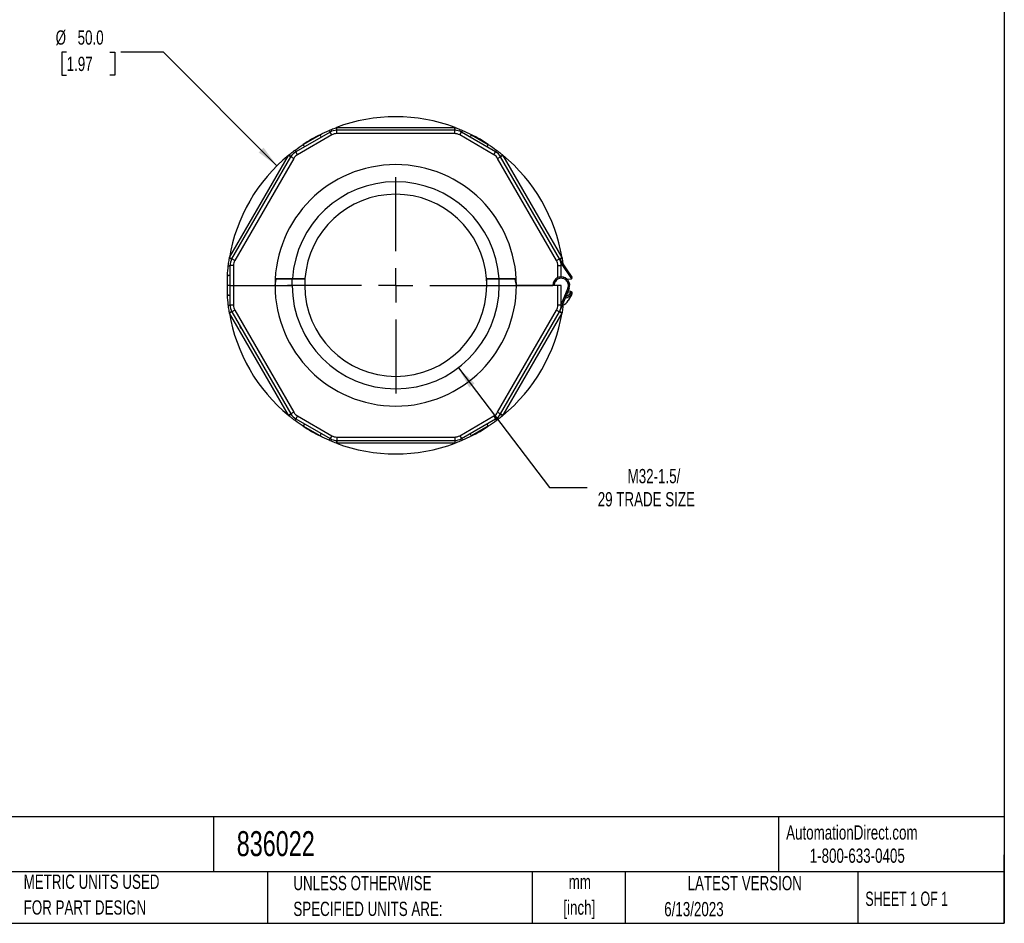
# Model space of a CAD drawing. Header units: millimetres. Extents: x 6 to 273, y 6 to 210.
# Tile 9 of 10: x 127 to 273, y 6 to 140. Entities that reach past the tile are written whole.
import ezdxf

# ---------------------------------------------------------------- set-up
doc = ezdxf.new("R2010")
doc.units = ezdxf.units.MM
doc.linetypes.add('CENTERX2', pattern=[20.32, 12.7, -2.54, 2.54, -2.54])
doc.layers.add('CENTER', color=40, linetype='CENTERX2')
doc.layers.add('DIMENSIONS', color=140, linetype='Continuous', lineweight=25)
doc.layers.add('TEXT', color=140, linetype='Continuous', lineweight=25)
doc.styles.add('SLDTEXTSTYLE0', font='TXT', dxfattribs={"width": 0.7})
doc.styles.add('SLDTEXTSTYLE1', font='TXT', dxfattribs={"width": 0.65})
doc.dimstyles.new('SLDDIMSTYLE3', dxfattribs={"dimtxt": 2.158008, "dimasz": 3.302, "dimexe": 0, "dimexo": 0.0625, "dimgap": 0.539502, "dimtad": 0, "dimtih": 1, "dimtoh": 1, "dimrnd": 1e-09, "dimzin": 4, "dimdsep": 46, "dimtxsty": 'SLDTEXTSTYLE0', "dimsah": 1, "dimcen": 0, "dimadec": 0, "dimazin": 1, "dimtfac": 1, "dimtofl": 0, "dimtmove": 0, "dimatfit": 3, "dimfxl": 0, "dimfrac": 2, "dimtolj": 1, "dimtzin": 12, "dimarcsym": 0})
doc.dimstyles.new('SLDDIMSTYLE4', dxfattribs={"dimtxt": 2.158008, "dimasz": 3.302, "dimexe": 0, "dimexo": 0.0625, "dimgap": 0.539502, "dimtad": 0, "dimtih": 1, "dimtoh": 1, "dimrnd": 1e-09, "dimzin": 12, "dimdsep": 46, "dimtxsty": 'SLDTEXTSTYLE0', "dimsah": 1, "dimcen": 0, "dimadec": 0, "dimazin": 3, "dimtfac": 1, "dimtofl": 0, "dimtmove": 0, "dimatfit": 3, "dimfxl": 0, "dimfrac": 2, "dimtolj": 1, "dimtzin": 12, "dimarcsym": 0})

# ---------------------------------------------------------------- blocks, each defined once
blk = doc.blocks.new('SW_NOTE_0')
at = {"layer": 'TEXT', "color": 0, "char_height": 2.117, "attachment_point": 2, "style": 'SLDTEXTSTYLE0'}
for s, insert in [('mm', (2.84, 2.73)), ('[inch]', (2.76, -1.09))]:
    blk.add_mtext(s, dxfattribs=dict(at, insert=insert))
blk = doc.blocks.new('SW_NOTE_0_1')
at = {"layer": 'TEXT', "color": 0, "char_height": 2.1167, "attachment_point": 1, "style": 'SLDTEXTSTYLE0'}
for s, insert in [('UNLESS OTHERWISE', (0, 2.73)), ('SPECIFIED UNITS ARE:', (0, -1.09))]:
    blk.add_mtext(s, dxfattribs=dict(at, insert=insert))
blk = doc.blocks.new('SW_NOTE_0_5')
at = {"layer": 'TEXT', "color": 0, "char_height": 2.1167, "attachment_point": 1, "style": 'SLDTEXTSTYLE0'}
for s, insert in [('METRIC UNITS USED', (0, 2.73)), ('FOR PART DESIGN', (0, -1.09))]:
    blk.add_mtext(s, dxfattribs=dict(at, insert=insert))
blk = doc.blocks.new('_D_4')
at = {"layer": 'DIMENSIONS'}
for p, q in [((133.98, 135.54), (133.26, 135.54)), ((133.26, 135.54), (133.26, 132.11)), ((140.39, 135.54), (141.12, 135.54)), ((141.12, 135.54), (141.12, 132.11)), ((148.37, 135.54), (142.02, 135.54)), ((165.16, 118.67), (148.37, 135.54)), ((133.26, 132.11), (133.98, 132.11)), ((141.12, 132.11), (140.39, 132.11))]:
    blk.add_line(p, q, dxfattribs=at)
blk.add_solid([(165.16, 118.67), (163.19, 121.37), (162.47, 120.65)], dxfattribs=at)
at = {"layer": 'DIMENSIONS', "char_height": 2.117, "attachment_point": 1, "style": 'SLDTEXTSTYLE0'}
for s, insert in [('%%c', (132.35, 138.75)), ('50.0', (135.61, 138.75)), ('1.97', (133.98, 134.84))]:
    blk.add_mtext(s, dxfattribs=dict(at, insert=insert))
blk = doc.blocks.new('_D_5')
at = {"layer": 'DIMENSIONS'}
for p, q in [((192.09, 88.73), (205.61, 70.99)), ((205.61, 70.99), (211.16, 70.99))]:
    blk.add_line(p, q, dxfattribs=at)
blk.add_solid([(192.09, 88.73), (193.69, 85.8), (194.49, 86.41)], dxfattribs=at)
at = {"layer": 'DIMENSIONS', "attachment_point": 1, "style": 'SLDTEXTSTYLE0'}
for s, insert, char_height in [('M32-1.5/', (217.18, 73.72), 2.117), ('29 TRADE SIZE', (212.75, 70.29), 2.1167)]:
    blk.add_mtext(s, dxfattribs=dict(at, insert=insert, char_height=char_height))
blk = doc.blocks.new('SW_CENTERMARKSYMBOL_0')
at = {"layer": 'CENTER', "color": 0}
for p, q in [((0, 5.08), (0, 16.04)), ((0, 0), (0, 2.54)), ((-5.08, 0), (-16.04, 0)), ((0, 0), (-2.54, 0)), ((0, 0), (0, -2.54)), ((0, 0), (2.54, 0)), ((5.08, 0), (16.04, 0)), ((0, -5.08), (0, -16.04))]:
    blk.add_line(p, q, dxfattribs=at)

msp = doc.modelspace()

# ---------------------------------------------------------------- linework, layer by layer
for p, q in [((173.987, 124.344), (174.045, 124.345)), ((174.045, 123.945), (174.045, 124.345)), ((174.045, 124.345), (191.532, 124.345)), ((191.532, 123.945), (191.532, 124.345)), ((191.532, 124.345), (191.59, 124.344)), ((173.045, 123.677), (167.974, 120.748)), ((173.295, 123.244), (168.224, 120.315)), ((169.057, 121.836), (171.562, 123.282)), ((173.295, 123.244), (173.045, 123.677)), ((174.045, 123.445), (174.045, 123.945)), ((191.532, 123.945), (174.045, 123.945)), ((191.532, 123.445), (174.045, 123.445)), ((191.532, 123.445), (191.532, 123.945)), ((192.282, 123.244), (192.532, 123.677)), ((197.354, 120.315), (192.282, 123.244)), ((197.604, 120.748), (192.532, 123.677)), ((194.015, 123.282), (196.52, 121.836)), ((158.152, 105.073), (166.895, 120.216)), ((158.498, 104.873), (167.242, 120.016)), ((167.675, 119.766), (158.931, 104.623)), ((166.895, 120.216), (166.925, 120.267)), ((166.895, 120.216), (167.242, 120.016)), ((167.675, 119.766), (167.242, 120.016)), ((168.224, 120.315), (167.974, 120.748)), ((197.354, 120.315), (197.604, 120.748)), ((197.903, 119.766), (198.336, 120.016)), ((206.646, 104.623), (197.903, 119.766)), ((198.336, 120.016), (198.682, 120.216)), ((207.079, 104.873), (198.336, 120.016)), ((198.652, 120.267), (198.682, 120.216)), ((198.682, 120.216), (207.425, 105.073)), ((158.123, 105.022), (158.152, 105.073)), ((158.498, 104.873), (158.152, 105.073)), ((158.23, 100.945), (158.23, 103.873)), ((158.73, 103.873), (158.23, 103.873)), ((158.931, 104.623), (158.498, 104.873)), ((158.73, 103.873), (158.73, 100.945)), ((206.646, 104.623), (207.079, 104.873)), ((206.847, 102.09), (206.847, 103.873)), ((206.847, 103.873), (207.347, 103.873)), ((207.041, 104.938), (208.93, 102.173)), ((207.084, 104.876), (207.425, 105.073)), ((207.325, 104.168), (208.878, 101.895)), ((207.347, 102.195), (207.347, 103.873)), ((207.425, 105.073), (207.454, 105.022)), ((157.83, 100.945), (157.83, 102.391)), ((157.789, 100.945), (157.83, 100.945)), ((158.23, 100.945), (157.83, 100.945)), ((157.83, 99.498), (157.83, 100.945)), ((158.23, 100.945), (158.73, 100.945)), ((158.23, 98.016), (158.23, 100.945)), ((158.73, 100.945), (164.889, 100.945)), ((158.73, 100.945), (158.73, 98.016)), ((164.889, 100.945), (165.068, 101.845)), ((164.889, 100.945), (167.439, 100.945)), ((165.068, 101.845), (164.911, 101.845)), ((164.917, 101.945), (167.471, 101.945)), ((167.439, 101.845), (165.068, 101.845)), ((167.439, 100.945), (167.439, 101.845)), ((169.289, 101.845), (167.439, 101.845)), ((167.472, 101.945), (169.326, 101.945)), ((168.289, 101.945), (168.289, 101.845)), ((168.789, 101.845), (168.789, 101.945)), ((169.289, 101.845), (169.289, 100.945)), ((196.251, 101.945), (198.105, 101.945)), ((196.289, 100.945), (196.289, 101.845)), ((198.139, 101.845), (196.289, 101.845)), ((196.789, 101.945), (196.789, 101.845)), ((197.289, 101.945), (197.289, 101.845)), ((198.106, 101.945), (200.661, 101.945)), ((198.139, 100.945), (198.139, 101.845)), ((200.509, 101.845), (198.139, 101.845)), ((198.139, 100.945), (200.689, 100.945)), ((200.666, 101.845), (200.509, 101.845)), ((200.689, 100.945), (200.509, 101.845)), ((200.689, 100.945), (206.097, 100.945)), ((206.847, 100.945), (200.689, 100.945)), ((206.847, 98.016), (206.847, 100.945)), ((207.347, 100.945), (206.847, 100.945)), ((207.347, 98.016), (207.347, 100.945)), ((208.786, 101.861), (208.254, 101.805)), ((208.505, 100.474), (207.199, 97.263)), ((208.319, 100.549), (207.347, 98.156)), ((208.264, 99.882), (208.76, 99.83)), ((208.319, 100.549), (208.505, 100.474)), ((208.781, 100.029), (208.342, 100.075)), ((208.909, 99.651), (208.357, 98.695)), ((208.76, 99.83), (208.781, 100.029)), ((208.917, 99.706), (208.76, 99.83)), ((158.73, 98.016), (158.23, 98.016)), ((207.347, 98.016), (206.847, 98.016)), ((158.152, 96.816), (158.123, 96.868)), ((158.498, 97.016), (158.152, 96.816)), ((166.895, 81.673), (158.152, 96.816)), ((158.931, 97.266), (158.498, 97.016)), ((158.498, 97.016), (167.242, 81.873)), ((158.931, 97.266), (167.675, 82.123)), ((197.903, 82.123), (206.646, 97.266)), ((198.336, 81.873), (207.079, 97.016)), ((207.425, 96.816), (198.682, 81.673)), ((206.646, 97.266), (207.079, 97.016)), ((207.079, 97.016), (207.425, 96.816)), ((207.454, 96.868), (207.425, 96.816)), ((167.242, 81.873), (166.895, 81.673)), ((167.675, 82.123), (167.242, 81.873)), ((197.903, 82.123), (198.336, 81.873)), ((198.682, 81.673), (198.336, 81.873)), ((166.925, 81.622), (166.895, 81.673)), ((168.224, 81.574), (167.974, 81.141)), ((167.974, 81.141), (173.045, 78.213)), ((168.224, 81.574), (173.295, 78.646)), ((192.282, 78.646), (197.354, 81.574)), ((192.532, 78.213), (197.604, 81.141)), ((197.354, 81.574), (197.604, 81.141)), ((198.682, 81.673), (198.652, 81.622)), ((171.562, 78.607), (169.057, 80.054)), ((196.52, 80.054), (194.015, 78.607)), ((173.295, 78.646), (173.045, 78.213)), ((174.045, 77.545), (173.987, 77.545)), ((174.045, 78.445), (191.532, 78.445)), ((174.045, 78.445), (174.045, 77.945)), ((174.045, 77.945), (191.532, 77.945)), ((174.045, 77.945), (174.045, 77.545)), ((191.532, 77.545), (174.045, 77.545)), ((191.532, 78.445), (191.532, 77.945)), ((191.532, 77.945), (191.532, 77.545)), ((191.59, 77.545), (191.532, 77.545)), ((192.282, 78.646), (192.532, 78.213))]:
    msp.add_line(p, q)
for centre, radius, start, end in [((182.789, 100.945), 25, 69.38562, 110.61438), ((182.789, 100.945), 25, 116.6828, 123.3172), ((174.045, 121.945), 2, 90, 120), ((174.045, 121.945), 1.5, 90, 120), ((191.532, 121.945), 2, 60, 90), ((191.532, 121.945), 1.5, 60, 90), ((182.789, 100.945), 25, 56.6828, 63.3172), ((182.789, 100.945), 25, 129.38562, 170.61438), ((168.974, 119.016), 2, 120, 150), ((168.974, 119.016), 1.5, 120, 150), ((196.604, 119.016), 1.5, 30, 60), ((196.604, 119.016), 2, 30, 60), ((182.789, 100.945), 25, 9.38562, 50.61438), ((182.789, 100.945), 17.9, 0, 180), ((182.789, 100.945), 15.35, 3.73527, 176.26473), ((182.789, 100.945), 13.5, 4.24802, 175.75198), ((160.23, 103.873), 2, 150, 180), ((160.23, 103.873), 1.5, 150, 180), ((205.347, 103.873), 1.5, 0, 30), ((205.347, 103.873), 2, 0, 30), ((182.789, 100.945), 25, 176.6828, 180), ((182.789, 100.945), 25, 180, 183.3172), ((182.789, 100.945), 17.9, 180, 0), ((182.789, 100.945), 15.35, 180, 0), ((182.789, 100.945), 13.5, 175.75198, 180), ((182.789, 100.945), 13.5, 180, 0), ((182.789, 100.945), 13.5, 0, 4.24802), ((207.347, 100.945), 1.25, 113.57818, 180), ((207.347, 100.945), 1.25, 90, 113.57818), ((207.347, 100.945), 1.25, 337.87692, 90), ((208.765, 102.06), 0.2, 276, 304.33357), ((208.765, 102.06), 0.2, 304.33357, 34.33357), ((207.347, 100.945), 2, 286.55911, 321.73786), ((208.76, 99.83), 0.2, 321.73786, 84), ((208.736, 99.751), 0.2, 330, 353.64995), ((207.347, 100.945), 2, 321.73786, 322.569), ((160.23, 98.016), 2, 180, 210), ((160.23, 98.016), 1.5, 180, 210), ((205.347, 98.016), 1.5, 330, 0), ((205.347, 98.016), 2, 330, 0), ((207.058, 99.445), 1.5, 287.29818, 330), ((182.789, 100.945), 25, 189.38562, 230.61438), ((182.789, 100.945), 25, 309.38562, 350.61438), ((201.73, 100.945), 42.5, 187.99583, 188.21321), ((160.161, 94.945), 0.5, 188.21321, 246.06869), ((168.974, 82.873), 2, 210, 240), ((168.974, 82.873), 1.5, 210, 240), ((196.604, 82.873), 1.5, 300, 330), ((196.604, 82.873), 2, 300, 330), ((182.789, 100.945), 25, 236.6828, 243.3172), ((182.789, 100.945), 25, 296.6828, 303.3172), ((174.045, 79.945), 2, 240, 270), ((174.045, 79.945), 1.5, 240, 270), ((182.789, 100.945), 25, 249.38562, 290.61438), ((191.532, 79.945), 1.5, 270, 300), ((191.532, 79.945), 2, 270, 300)]:
    msp.add_arc(centre, radius, start, end)
for points, knots in [([(172.897, 123.904), (173.014, 123.955), (173.133, 124.005), (173.251, 124.054), (173.373, 124.104), (173.495, 124.153), (173.618, 124.202), (173.74, 124.25), (173.863, 124.297), (173.987, 124.344)], [0, 0, 0, 0, 0.0003850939, 0.0003850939, 0.0003850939, 0.000780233, 0.000780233, 0.000780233, 0.0011754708, 0.0011754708, 0.0011754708, 0.0011754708]), ([(191.59, 124.344), (191.709, 124.299), (191.827, 124.254), (191.945, 124.208), (192.068, 124.159), (192.191, 124.109), (192.314, 124.059), (192.436, 124.008), (192.559, 123.957), (192.681, 123.904)], [0, 0, 0, 0, 0.0003794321, 0.0003794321, 0.0003794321, 0.0007774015, 0.0007774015, 0.0007774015, 0.0011754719, 0.0011754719, 0.0011754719, 0.0011754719]), ([(166.925, 120.267), (167.023, 120.347), (167.121, 120.427), (167.22, 120.505), (167.324, 120.588), (167.428, 120.67), (167.534, 120.751), (167.639, 120.832), (167.744, 120.912), (167.851, 120.991)], [0, 0, 0, 0, 0.0003794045, 0.0003794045, 0.0003794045, 0.0007773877, 0.0007773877, 0.0007773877, 0.0011754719, 0.0011754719, 0.0011754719, 0.0011754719]), ([(197.726, 120.991), (197.829, 120.914), (197.932, 120.837), (198.033, 120.759), (198.138, 120.678), (198.241, 120.597), (198.345, 120.515), (198.448, 120.433), (198.55, 120.351), (198.652, 120.267)], [0, 0, 0, 0, 0.0003850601, 0.0003850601, 0.0003850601, 0.0007802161, 0.0007802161, 0.0007802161, 0.0011754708, 0.0011754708, 0.0011754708, 0.0011754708]), ([(157.959, 103.858), (157.974, 103.985), (157.99, 104.113), (158.007, 104.24), (158.024, 104.37), (158.042, 104.501), (158.062, 104.631), (158.081, 104.761), (158.102, 104.892), (158.123, 105.022)], [0, 0, 0, 0, 0.0003851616, 0.0003851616, 0.0003851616, 0.0007802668, 0.0007802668, 0.0007802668, 0.0011754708, 0.0011754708, 0.0011754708, 0.0011754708]), ([(207.454, 105.022), (207.474, 104.897), (207.515, 104.641), (207.557, 104.349), (207.578, 104.182), (207.582, 104.146)], [0, 0, 0, 0, 0.4287893, 0.8784292, 1, 1, 1, 1]), ([(208.319, 100.549), (208.397, 100.741), (208.417, 100.952), (208.334, 101.358), (208.233, 101.544), (207.939, 101.836), (207.752, 101.935), (207.345, 102.015), (207.134, 101.994), (206.751, 101.834), (206.588, 101.699), (206.358, 101.355), (206.297, 101.152), (206.297, 100.945)], [0, 0, 0, 0, 0.1666667, 0.1666667, 0.3333333, 0.3333333, 0.5, 0.5, 0.6666667, 0.6666667, 0.8333333, 0.8333333, 1, 1, 1, 1]), ([(208.76, 99.83), (208.669, 99.73), (208.487, 99.53), (208.224, 99.353), (208.059, 99.298), (208.022, 99.286)], [0, 0, 0, 0, 0.4368121, 0.8739104, 1, 1, 1, 1]), ([(158.123, 96.868), (158.103, 96.992), (158.083, 97.117), (158.064, 97.242), (158.045, 97.374), (158.026, 97.505), (158.008, 97.637), (157.991, 97.768), (157.974, 97.9), (157.959, 98.031)], [0, 0, 0, 0, 0.0003794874, 0.0003794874, 0.0003794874, 0.0007774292, 0.0007774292, 0.0007774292, 0.0011754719, 0.0011754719, 0.0011754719, 0.0011754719]), ([(207.618, 98.031), (207.603, 97.904), (207.587, 97.777), (207.57, 97.649), (207.553, 97.519), (207.535, 97.388), (207.515, 97.258), (207.496, 97.128), (207.475, 96.998), (207.454, 96.868)], [0, 0, 0, 0, 0.0003851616, 0.0003851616, 0.0003851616, 0.0007802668, 0.0007802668, 0.0007802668, 0.0011754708, 0.0011754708, 0.0011754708, 0.0011754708]), ([(167.851, 80.898), (167.748, 80.975), (167.646, 81.052), (167.544, 81.13), (167.439, 81.211), (167.336, 81.292), (167.233, 81.374), (167.129, 81.456), (167.027, 81.539), (166.925, 81.622)], [0, 0, 0, 0, 0.0003850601, 0.0003850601, 0.0003850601, 0.0007802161, 0.0007802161, 0.0007802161, 0.0011754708, 0.0011754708, 0.0011754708, 0.0011754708]), ([(198.652, 81.622), (198.554, 81.542), (198.456, 81.463), (198.357, 81.384), (198.253, 81.301), (198.149, 81.219), (198.044, 81.138), (197.938, 81.057), (197.833, 80.977), (197.726, 80.898)], [0, 0, 0, 0, 0.0003794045, 0.0003794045, 0.0003794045, 0.0007773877, 0.0007773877, 0.0007773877, 0.0011754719, 0.0011754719, 0.0011754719, 0.0011754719]), ([(173.987, 77.545), (173.868, 77.59), (173.75, 77.635), (173.633, 77.682), (173.509, 77.73), (173.386, 77.78), (173.263, 77.83), (173.141, 77.881), (173.018, 77.932), (172.897, 77.985)], [0, 0, 0, 0, 0.0003794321, 0.0003794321, 0.0003794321, 0.0007774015, 0.0007774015, 0.0007774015, 0.0011754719, 0.0011754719, 0.0011754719, 0.0011754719]), ([(192.681, 77.985), (192.563, 77.934), (192.444, 77.884), (192.326, 77.835), (192.204, 77.785), (192.082, 77.736), (191.959, 77.687), (191.837, 77.639), (191.714, 77.592), (191.59, 77.545)], [0, 0, 0, 0, 0.0003850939, 0.0003850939, 0.0003850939, 0.000780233, 0.000780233, 0.000780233, 0.0011754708, 0.0011754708, 0.0011754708, 0.0011754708])]:
    msp.add_open_spline(points, degree=3, knots=knots)
for points in [[(173.987, 124.344), (173.989, 124.239), (173.994, 124.031), (173.996, 123.944), (173.996, 123.944)], [(191.581, 123.944), (191.581, 123.944), (191.583, 124.031), (191.588, 124.239), (191.59, 124.344)], [(171.562, 123.282), (172.001, 123.503), (172.446, 123.71), (172.897, 123.904)], [(171.762, 122.936), (171.762, 122.936), (171.719, 123.011), (171.615, 123.192), (171.562, 123.282)], [(172.897, 123.904), (172.937, 123.837), (173.01, 123.718), (173.043, 123.675), (173.045, 123.677)], [(192.681, 123.904), (192.64, 123.837), (192.567, 123.718), (192.535, 123.675), (192.532, 123.677)], [(192.681, 123.904), (193.131, 123.71), (193.576, 123.503), (194.015, 123.282)], [(194.015, 123.282), (193.962, 123.192), (193.858, 123.011), (193.815, 122.936), (193.815, 122.936)], [(167.851, 120.991), (168.244, 121.284), (168.647, 121.566), (169.057, 121.836)], [(169.057, 121.836), (169.109, 121.745), (169.213, 121.564), (169.257, 121.489), (169.257, 121.489)], [(196.32, 121.489), (196.32, 121.489), (196.364, 121.564), (196.468, 121.745), (196.52, 121.836)], [(196.52, 121.836), (196.931, 121.566), (197.333, 121.284), (197.726, 120.991)], [(167.267, 120.058), (167.267, 120.058), (167.193, 120.104), (167.015, 120.212), (166.925, 120.267)], [(167.851, 120.991), (167.889, 120.923), (167.956, 120.8), (167.976, 120.75), (167.974, 120.748)], [(197.726, 120.991), (197.688, 120.923), (197.622, 120.8), (197.601, 120.75), (197.604, 120.748)], [(198.652, 120.267), (198.563, 120.212), (198.385, 120.104), (198.311, 120.058), (198.311, 120.058)], [(157.83, 102.391), (157.859, 102.881), (157.902, 103.37), (157.959, 103.858)], [(157.959, 103.858), (158.037, 103.859), (158.177, 103.863), (158.23, 103.869), (158.23, 103.873)], [(158.123, 105.022), (158.215, 104.971), (158.398, 104.872), (158.474, 104.83), (158.474, 104.83)], [(207.103, 104.83), (207.103, 104.83), (207.179, 104.872), (207.362, 104.971), (207.454, 105.022)], [(158.23, 102.391), (158.23, 102.391), (158.144, 102.391), (157.935, 102.391), (157.83, 102.391)], [(157.83, 99.498), (157.935, 99.498), (158.144, 99.498), (158.23, 99.498), (158.23, 99.498)], [(157.959, 98.031), (157.902, 98.519), (157.859, 99.008), (157.83, 99.498)], [(157.959, 98.031), (158.037, 98.03), (158.177, 98.026), (158.23, 98.02), (158.23, 98.016)], [(158.474, 97.059), (158.474, 97.059), (158.398, 97.018), (158.215, 96.918), (158.123, 96.868)], [(207.454, 96.868), (207.362, 96.918), (207.179, 97.018), (207.103, 97.059), (207.103, 97.059)], [(166.925, 81.622), (167.015, 81.677), (167.193, 81.786), (167.267, 81.831), (167.267, 81.831)], [(198.311, 81.831), (198.311, 81.831), (198.385, 81.786), (198.563, 81.677), (198.652, 81.622)], [(167.851, 80.898), (167.889, 80.967), (167.956, 81.09), (167.976, 81.139), (167.974, 81.141)], [(169.057, 80.054), (168.647, 80.323), (168.244, 80.605), (167.851, 80.898)], [(169.257, 80.4), (169.257, 80.4), (169.213, 80.325), (169.109, 80.144), (169.057, 80.054)], [(196.52, 80.054), (196.468, 80.144), (196.364, 80.325), (196.32, 80.4), (196.32, 80.4)], [(197.726, 80.898), (197.333, 80.605), (196.931, 80.323), (196.52, 80.054)], [(197.726, 80.898), (197.688, 80.967), (197.622, 81.09), (197.601, 81.139), (197.604, 81.141)], [(171.562, 78.607), (171.615, 78.698), (171.719, 78.878), (171.762, 78.953), (171.762, 78.953)], [(193.815, 78.953), (193.815, 78.953), (193.858, 78.878), (193.962, 78.698), (194.015, 78.607)], [(172.897, 77.985), (172.446, 78.179), (172.001, 78.387), (171.562, 78.607)], [(172.897, 77.985), (172.937, 78.052), (173.01, 78.171), (173.043, 78.214), (173.045, 78.213)], [(173.996, 77.945), (173.996, 77.945), (173.994, 77.859), (173.989, 77.65), (173.987, 77.545)], [(191.59, 77.545), (191.588, 77.65), (191.583, 77.859), (191.581, 77.945), (191.581, 77.945)], [(192.681, 77.985), (192.64, 78.052), (192.567, 78.171), (192.535, 78.214), (192.532, 78.213)], [(194.015, 78.607), (193.576, 78.387), (193.131, 78.179), (192.681, 77.985)]]:
    msp.add_open_spline(points, degree=3)
at = {"layer": 'TEXT'}
for p, q in [((273.05, 209.55), (273.05, 6.35)), ((273.05, 22.126), (6.35, 22.126)), ((155.759, 22.126), (155.759, 13.97)), ((239.575, 22.126), (239.575, 13.97)), ((273.05, 6.35), (273.05, 16.51)), ((273.05, 13.97), (6.35, 13.97)), ((163.78, 13.97), (163.78, 6.35)), ((203.024, 13.97), (203.024, 6.35)), ((216.812, 13.97), (216.812, 6.35)), ((251.349, 13.97), (251.349, 6.35)), ((6.35, 6.35), (273.05, 6.35))]:
    msp.add_line(p, q, dxfattribs=at)

# ---------------------------------------------------------------- block references
at = {"layer": 'CENTER'}
msp.add_blockref('SW_CENTERMARKSYMBOL_0', (182.789, 100.945), dxfattribs=at)
at = {"layer": 'TEXT'}
for name, p in [('SW_NOTE_0_5', (127.604, 10.847)), ('SW_NOTE_0_1', (167.608, 10.642)), ('SW_NOTE_0', (207.255, 10.829))]:
    msp.add_blockref(name, p, dxfattribs=at)

# ---------------------------------------------------------------- texts
for s, insert, char_height, attachment_point, style in [('AutomationDirect.com', (240.695, 20.877), 2.11667, 1, 'SLDTEXTSTYLE0'), ('836022', (159.208, 20.012), 3.7042, 1, 'SLDTEXTSTYLE0'), ('1-800-633-0405', (244.192, 17.437), 2.11667, 1, 'SLDTEXTSTYLE0'), ('LATEST VERSION', (234.552, 13.364), 2.11667, 2, 'SLDTEXTSTYLE0'), ('SHEET 1 OF 1', (252.441, 11.051), 2.11667, 1, 'SLDTEXTSTYLE1'), ('6/13/2023', (222.613, 9.51), 2.1167, 1, 'SLDTEXTSTYLE0')]:
    msp.add_mtext(s, dxfattribs=dict(at, insert=insert, char_height=char_height, attachment_point=attachment_point, style=style))

# ---------------------------------------------------------------- dimensions: what is measured, and where the dimension line sits
at = {"layer": 'DIMENSIONS'}
dim = msp.add_diameter_dim_2p(p1=(200.42, 83.221), p2=(165.157, 118.668), dimstyle='SLDDIMSTYLE3', dxfattribs=at)
dim.commit()
dim.dimension.update_dxf_attribs({"geometry": '_D_4', "text_midpoint": (137.188, 135.54), "dimtype": 163})
dim = msp.add_radius_dim(center=(182.789, 100.945), mpoint=(192.09, 88.734), text='M32-1.5/\\P29 TRADE SIZE', dimstyle='SLDDIMSTYLE4', dxfattribs=at)
dim.commit()
dim.dimension.update_dxf_attribs({"geometry": '_D_5', "text_midpoint": (223.752, 70.987), "dimtype": 164})

doc.saveas('drawing.dxf')
